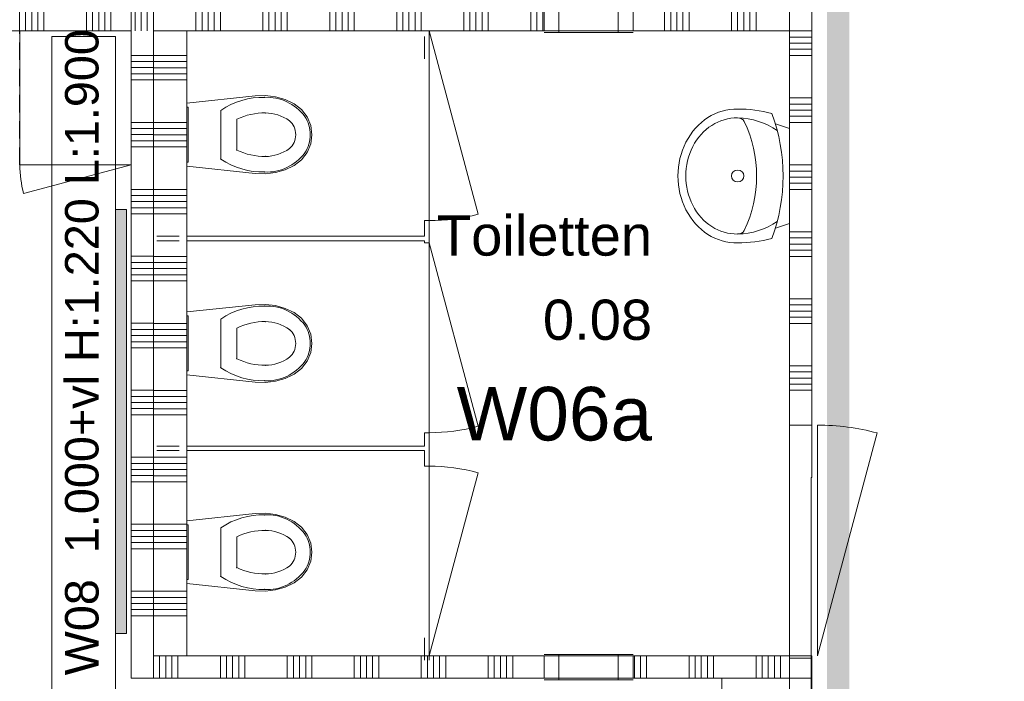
# Model space of a CAD drawing. Header units: millimetres. Extents: x -850 to 154668, y -80343 to 71019.
# Tile 85 of 147: x 5401 to 9812, y 31396 to 34360. Entities that reach past the tile are written whole.
import ezdxf
from ezdxf.enums import TextEntityAlignment as Align

# ---------------------------------------------------------------- set-up
doc = ezdxf.new("R2010")
doc.units = ezdxf.units.MM
doc.header["$MEASUREMENT"] = 0
doc.linetypes.add('B0702', pattern=[117.37, 78.119999, -39.250001])
for name, color, linetype in [('Info Wandafwerking aanduiding', 7, 'Continuous'), ('New_# trashcan Laagscheidingslijnen', 7, 'Continuous'), ('New_22 NC Binnenwanden', 7, 'Continuous'), ('New_22 NC Binnenwanden Deuren', 7, 'Continuous'), ('New_22 NC Binnenwanden Doorsnede-arcering', 7, 'Continuous'), ('New_22 NC Binnenwanden Laagscheidingslijnen', 7, 'Continuous'), ('New_22 NC Binnenwanden Ramen', 7, 'Continuous'), ('New_42 Binnenwandafw', 7, 'Continuous'), ('New_42 Binnenwandafw Doorsnede-arcering', 7, 'Continuous'), ('New_72 Vaste Inrichting', 7, 'Continuous'), ('New_72 Vaste Inrichting Deuren', 7, 'Continuous'), ('New_72 VI kastenwanden', 7, 'Continuous'), ('New_74 Sanitair', 7, 'Continuous'), ('New_Info Wandafwerking aanduiding', 7, 'Continuous'), ('New_Info Wandafwerking aanduiding Doorsnede-arcering', 7, 'Continuous'), ('New_Z Ruimtefuncties', 7, 'Continuous'), ('New_Z Ruimtefuncties Zone omranding', 7, 'Continuous'), ('New_Z Ruimtefuncties Zone tekst', 7, 'Continuous')]:
    doc.layers.add(name, color=color, linetype=linetype)
doc.styles.add('GENERATED_STYLE_1', font='arial.ttf')
doc.styles.add('GENERATED_STYLE_2', font='arial.ttf')

# ---------------------------------------------------------------- blocks, each defined once
blk = doc.blocks.new('Kast basis 1D 22_5')
at = {"layer": 'New_72 VI kastenwanden', "color": 1, "linetype": 'Continuous', "lineweight": 0}
for p, q in [((0, 600), (498.5, 600)), ((0, 0), (0, 600)), ((498.5, 0), (498.5, 600)), ((0, 0), (498.5, 0)), ((0, 0), (481.5, -129))]:
    blk.add_line(p, q, dxfattribs=at)
blk.add_arc((0, 0), 498.5, 345, 0, dxfattribs=at)
blk = doc.blocks.new('Wall_385_1', base_point=(5900, 33510))
at = {"layer": 'New_42 Binnenwandafw Doorsnede-arcering', "linetype": 'Continuous', "lineweight": 0, "true_color": 0x934451}
blk.add_hatch(color=15, dxfattribs=at).paths.add_polyline_path([(5830, 33510), (5830, 31610), (5880, 31610), (5880, 33510)])
at = {"layer": 'New_42 Binnenwandafw', "color": 15, "linetype": 'Continuous', "lineweight": 0, "true_color": 0x934451, "flags": 128}
for points in [[(5830, 33510), (5830, 31610)], [(5880, 33510), (5830, 33510)], [(5880, 31610), (5880, 33510)], [(5830, 31610), (5880, 31610)]]:
    blk.add_lwpolyline(points, dxfattribs=at)
blk = doc.blocks.new('Toilet 22_2')
at = {"layer": 'New_74 Sanitair', "color": 1, "linetype": 'Continuous', "lineweight": 0}
for p, q in [((-141, 0), (-173.3, -306.6)), ((141, 0), (-141, 0)), ((123, 0), (-123, 0)), ((-123, 0), (-123, -5)), ((123, -5), (123, 0)), ((173.3, -306.6), (141, 0)), ((-123, -5), (123, -5)), ((0, -151.4), (-108.9, -151.4)), ((108.9, -151.4), (0, -151.4)), ((0, -223.6), (-68.8, -223.6)), ((68.8, -223.6), (0, -223.6)), ((-173.3, -306.6), (-174.9, -351.8)), ((174.9, -351.8), (173.3, -306.6)), ((-174.9, -351.8), (-169.4, -396.7)), ((169.4, -396.7), (174.9, -351.8)), ((-169.4, -396.7), (-157, -440.3)), ((157, -440.3), (169.4, -396.7)), ((-157, -440.3), (-138, -481.3)), ((138, -481.3), (157, -440.3)), ((-138, -481.3), (-112.4, -513.9)), ((62.1, -459.7), (62.1, -459.7)), ((112.4, -513.9), (138, -481.3)), ((-112.4, -513.9), (-79.4, -538.8)), ((0, -487.5), (0, -487.5)), ((79.4, -538.8), (112.4, -513.9)), ((81.1, -529), (81.1, -529)), ((-79.4, -538.8), (-41, -554.6)), ((-41, -554.6), (0, -560)), ((0, -552.4), (0, -552.4)), ((0, -560), (41, -554.6)), ((41, -554.6), (79.4, -538.8))]:
    blk.add_line(p, q, dxfattribs=at)
for centre, major_axis, start_param, end_param in [((258.1, -339.4), (425.3, 0), 2.612188, 3.165208), ((-258.1, -339.4), (425.3, 0), 6.259569, 6.81259), ((264.5, -347.9), (362.2, 0), 2.738768, 3.154495), ((-264.5, -347.9), (362.2, 0), 6.270283, 6.68601), ((89.5, -360.8), (256.9, 0), 3.085861, 3.98645), ((134.9, -351.4), (232.6, 0), 3.144841, 3.702507), ((-134.9, -351.4), (232.6, 0), 5.722271, 6.279937), ((-89.5, -360.8), (256.9, 0), 5.438328, 6.338917), ((0.8, -419), (78.2, 0), 3.778693, 4.701998), ((-0.8, -419), (78.2, 0), 4.72278, 5.646085), ((0.8, -431.2), (138.5, 0), 4.079884, 4.706528), ((-0.8, -431.2), (138.5, 0), 4.71825, 5.344894)]:
    blk.add_ellipse(centre, major_axis=major_axis, ratio=0.875546, start_param=start_param, end_param=end_param, dxfattribs=at)
for p in [(108.9, -151.4), (68.8, -223.6), (-167, -348.2), (-97.7, -352), (97.7, -352), (167, -348.2), (-62.1, -459.7), (-81.1, -529)]:
    blk.add_point(p, dxfattribs=at)
blk = doc.blocks.new('Wasbak 2 22 KM')
at = {"layer": 'New_74 Sanitair', "color": 1, "linetype": 'Continuous', "lineweight": 0}
for p, q in [((-212.2, 0), (-233.1, -63.4)), ((212.2, 0), (-212.2, 0)), ((212.2, 0), (233.1, -63.4))]:
    blk.add_line(p, q, dxfattribs=at)
for centre, major_axis, ratio, start_param, end_param in [((0, -1041.4), (0, 1013), 0.882121, 5.964482, 6.601889), ((166.6, -232.4), (0, 528.9), 0.882121, 1.277244, 1.570796), ((0, -238.1), (0, 294.7), 0.882121, 0.900825, 1.551564), ((0, -238.1), (0, 294.7), 0.882121, 4.731621, 5.38236), ((-166.6, -232.4), (0, 528.9), 0.882121, 4.712389, 5.005942), ((0, -869.9), (0, 722.5), 0.882121, 5.889409, 6.676962), ((-230, -232.4), (0, 34), 0.882121, 0.507228, 1.570796), ((230, -232.4), (0, 34), 0.882121, 4.712389, 5.775958), ((0, -236.8), (300, 0), 0.877396, 3.124925, 6.299853), ((0, -236.8), (260, 0), 0.877396, 3.122361, 6.302417)]:
    blk.add_ellipse(centre, major_axis=major_axis, ratio=ratio, start_param=start_param, end_param=end_param, dxfattribs=at)
blk.add_ellipse((0, -232.4), major_axis=(0, 28.2), ratio=0.946667, dxfattribs=at)
blk = doc.blocks.new('Kast wand 1D 22_8')
at = {"layer": 'New_72 VI kastenwanden', "color": 1, "linetype": 'B0702', "lineweight": 0}
for p, q in [((498.5, 600), (0, 600)), ((0, 600), (0, 0)), ((498.5, 0), (498.5, 600)), ((0, 0), (498.5, 0))]:
    blk.add_line(p, q, dxfattribs=at)
blk = doc.blocks.new('Kast wand 1D 22_9')
at = {"layer": 'New_72 VI kastenwanden', "color": 1, "linetype": 'B0702', "lineweight": 0}
for p, q in [((500, 600), (0, 600)), ((0, 600), (0, 0)), ((500, 0), (500, 600)), ((0, 0), (500, 0))]:
    blk.add_line(p, q, dxfattribs=at)
blk = doc.blocks.new('*X2373')
at = {"layer": 'New_22 NC Binnenwanden Doorsnede-arcering', "color": 254, "linetype": 'Continuous', "lineweight": 0, "true_color": 0xe9ebeb}
for p, q in [((6063.8, 34199.8), (6000, 34199.8)), ((6150, 34199.8), (6063.8, 34199.8)), ((6063.8, 34172.4), (6000, 34172.4)), ((6150, 34172.4), (6063.8, 34172.4)), ((6063.8, 34145), (6000, 34145)), ((6063.8, 34117.5), (6000, 34117.5)), ((6150, 34145), (6063.8, 34145)), ((6150, 34117.5), (6063.8, 34117.5)), ((6063.8, 34090.1), (6000, 34090.1)), ((6150, 34090.1), (6063.8, 34090.1)), ((6063.8, 33899.8), (6000, 33899.8)), ((6150, 33899.8), (6063.8, 33899.8)), ((6063.8, 33872.4), (6000, 33872.4)), ((6063.8, 33845), (6000, 33845)), ((6150, 33872.4), (6063.8, 33872.4)), ((6150, 33845), (6063.8, 33845)), ((6063.8, 33817.5), (6000, 33817.5)), ((6150, 33817.5), (6063.8, 33817.5)), ((6063.8, 33790.1), (6000, 33790.1)), ((6150, 33790.1), (6063.8, 33790.1)), ((6063.8, 33599.8), (6000, 33599.8)), ((6063.8, 33572.4), (6000, 33572.4)), ((6150, 33599.8), (6063.8, 33599.8)), ((6150, 33572.4), (6063.8, 33572.4)), ((6063.8, 33545), (6000, 33545)), ((6150, 33545), (6063.8, 33545)), ((6063.8, 33517.5), (6000, 33517.5)), ((6063.8, 33490.1), (6000, 33490.1)), ((6150, 33517.5), (6063.8, 33517.5)), ((6150, 33490.1), (6063.8, 33490.1)), ((6063.8, 33299.8), (6000, 33299.8)), ((6063.8, 33272.4), (6000, 33272.4)), ((6150, 33299.8), (6063.8, 33299.8)), ((6150, 33272.4), (6063.8, 33272.4)), ((6063.8, 33245), (6000, 33245)), ((6150, 33245), (6063.8, 33245)), ((6063.8, 33217.5), (6000, 33217.5)), ((6063.8, 33190.1), (6000, 33190.1)), ((6150, 33217.5), (6063.8, 33217.5)), ((6150, 33190.1), (6063.8, 33190.1)), ((6063.8, 32999.8), (6000, 32999.8)), ((6150, 32999.8), (6063.8, 32999.8)), ((6063.8, 32972.4), (6000, 32972.4)), ((6150, 32972.4), (6063.8, 32972.4)), ((6063.8, 32945), (6000, 32945)), ((6063.8, 32917.5), (6000, 32917.5)), ((6150, 32945), (6063.8, 32945)), ((6150, 32917.5), (6063.8, 32917.5)), ((6063.8, 32890.1), (6000, 32890.1)), ((6150, 32890.1), (6063.8, 32890.1)), ((6063.8, 32699.8), (6000, 32699.8)), ((6150, 32699.8), (6063.8, 32699.8)), ((6063.8, 32672.4), (6000, 32672.4)), ((6150, 32672.4), (6063.8, 32672.4)), ((6063.8, 32645), (6000, 32645)), ((6063.8, 32617.5), (6000, 32617.5)), ((6150, 32645), (6063.8, 32645)), ((6150, 32617.5), (6063.8, 32617.5)), ((6063.8, 32590.1), (6000, 32590.1)), ((6150, 32590.1), (6063.8, 32590.1)), ((6063.8, 32399.8), (6000, 32399.8)), ((6150, 32399.8), (6063.8, 32399.8)), ((6063.8, 32372.4), (6000, 32372.4)), ((6063.8, 32345), (6000, 32345)), ((6150, 32372.4), (6063.8, 32372.4)), ((6150, 32345), (6063.8, 32345)), ((6063.8, 32317.5), (6000, 32317.5)), ((6150, 32317.5), (6063.8, 32317.5)), ((6063.8, 32290.1), (6000, 32290.1)), ((6150, 32290.1), (6063.8, 32290.1)), ((6063.7, 32099.8), (6000, 32099.8)), ((6063.7, 32072.4), (6000, 32072.4)), ((6150, 32099.8), (6063.7, 32099.8)), ((6150, 32072.4), (6063.7, 32072.4)), ((6063.7, 32045), (6000, 32045)), ((6150, 32045), (6063.7, 32045)), ((6063.7, 32017.5), (6000, 32017.5)), ((6063.7, 31990.1), (6000, 31990.1)), ((6150, 32017.5), (6063.7, 32017.5)), ((6150, 31990.1), (6063.7, 31990.1)), ((6063.7, 31799.8), (5999.9, 31799.8)), ((6063.7, 31772.4), (5999.9, 31772.4)), ((6149.9, 31799.8), (6063.7, 31799.8)), ((6149.9, 31772.4), (6063.7, 31772.4)), ((6063.7, 31745), (5999.9, 31745)), ((6149.9, 31745), (6063.7, 31745)), ((6063.7, 31717.5), (5999.9, 31717.5)), ((6063.7, 31690.1), (5999.9, 31690.1)), ((6149.9, 31717.5), (6063.7, 31717.5)), ((6149.9, 31690.1), (6063.7, 31690.1))]:
    blk.add_line(p, q, dxfattribs=at)
blk = doc.blocks.new('Wall_465_1', base_point=(6150, 34310))
at = {"layer": 'New_22 NC Binnenwanden', "color": 8, "linetype": 'Continuous', "lineweight": 0, "true_color": 0x778488, "flags": 128}
for points in [[(6000, 34310), (5999.9, 31510)], [(6150, 34310), (6000, 34310)], [(6149.9, 31510), (6150, 34310)], [(5999.9, 31510), (6149.9, 31510)]]:
    blk.add_lwpolyline(points, dxfattribs=at)
at = {"layer": 'New_22 NC Binnenwanden', "color": 8, "lineweight": 0, "true_color": 0x778488}
blk.add_blockref('*X2373', (0, 0), dxfattribs=at)
blk = doc.blocks.new('*X2422')
at = {"layer": 'New_22 NC Binnenwanden Doorsnede-arcering', "color": 254, "linetype": 'Continuous', "lineweight": 0, "true_color": 0xe9ebeb}
for p, q in [((8850, 31500), (8916, 31500)), ((8916, 31500), (8950, 31500)), ((8850, 31309.7), (8916, 31309.7)), ((8850, 31282.3), (8916, 31282.3)), ((8916, 31309.7), (8950, 31309.7)), ((8916, 31282.3), (8950, 31282.3)), ((8850, 31254.9), (8916, 31254.9)), ((8916, 31254.9), (8950, 31254.9)), ((8850, 31227.4), (8916, 31227.4)), ((8850, 31200), (8916, 31200)), ((8916, 31227.4), (8950, 31227.4)), ((8916, 31200), (8950, 31200))]:
    blk.add_line(p, q, dxfattribs=at)
blk = doc.blocks.new('Wall_479_1', base_point=(8950, 31510))
at = {"layer": 'New_22 NC Binnenwanden', "color": 8, "linetype": 'Continuous', "lineweight": 0, "true_color": 0x778488, "flags": 128}
for points in [[(8850, 31510), (8850, 31135)], [(8950, 31510), (8850, 31510)], [(8950, 31135), (8950, 31510)]]:
    blk.add_lwpolyline(points, dxfattribs=at)
at = {"layer": 'New_22 NC Binnenwanden', "color": 8, "lineweight": 0, "true_color": 0x778488}
blk.add_blockref('*X2422', (0, 0), dxfattribs=at)
blk = doc.blocks.new('Wall_492_1', base_point=(8850, 46990))
at = {"layer": 'New_22 NC Binnenwanden', "color": 8, "linetype": 'Continuous', "lineweight": 0, "true_color": 0x778488, "flags": 128}
for points in [[(8950, 34310), (8950, 35001)], [(8950, 34310), (8850, 34310)]]:
    blk.add_lwpolyline(points, dxfattribs=at)
at = {"layer": 'New_22 NC Binnenwanden Laagscheidingslijnen', "color": 8, "linetype": 'Continuous', "lineweight": 0, "true_color": 0x778488}
blk.add_line((8850, 34310), (8850, 34410), dxfattribs=at)
blk = doc.blocks.new('*X2489')
at = {"layer": 'New_22 NC Binnenwanden Doorsnede-arcering', "color": 254, "linetype": 'Continuous', "lineweight": 0, "true_color": 0xe9ebeb}
for p, q in [((5917.7, 34310), (5917.7, 34410)), ((5945.1, 34310), (5945.1, 34410)), ((5972.6, 34310), (5972.6, 34410)), ((6000, 34310), (6000, 34410)), ((6190.3, 34310), (6190.3, 34410)), ((6217.7, 34310), (6217.7, 34410)), ((6245.1, 34310), (6245.1, 34410)), ((6272.6, 34310), (6272.6, 34410)), ((6300, 34310), (6300, 34410)), ((6490.3, 34310), (6490.3, 34410)), ((6517.7, 34310), (6517.7, 34410)), ((6545.1, 34310), (6545.1, 34410)), ((6572.6, 34310), (6572.6, 34410)), ((6600, 34310), (6600, 34410)), ((6790.3, 34310), (6790.3, 34410)), ((6817.7, 34310), (6817.7, 34410)), ((6845.1, 34310), (6845.1, 34410)), ((6872.6, 34310), (6872.6, 34410)), ((6900, 34310), (6900, 34410)), ((7090.3, 34310), (7090.3, 34410)), ((7117.7, 34310), (7117.7, 34410)), ((7145.1, 34310), (7145.1, 34410)), ((7172.6, 34310), (7172.6, 34410)), ((7200, 34310), (7200, 34410)), ((7390.3, 34310), (7390.3, 34410)), ((7417.7, 34310), (7417.7, 34410)), ((7445.1, 34310), (7445.1, 34410)), ((7472.6, 34310), (7472.6, 34410)), ((7500, 34310), (7500, 34410)), ((7690.3, 34310), (7690.3, 34410)), ((7717.7, 34310), (7717.7, 34410)), ((7745.1, 34310), (7745.1, 34410))]:
    blk.add_line(p, q, dxfattribs=at)
blk = doc.blocks.new('*X2490')
at = {"layer": 'New_22 NC Binnenwanden Doorsnede-arcering', "color": 254, "linetype": 'Continuous', "lineweight": 0, "true_color": 0xe9ebeb}
for p, q in [((8290.3, 34310), (8290.3, 34410)), ((8317.7, 34310), (8317.7, 34410)), ((8345.1, 34310), (8345.1, 34410)), ((8372.6, 34310), (8372.6, 34410)), ((8400, 34310), (8400, 34410)), ((8590.3, 34310), (8590.3, 34410)), ((8617.7, 34310), (8617.7, 34410)), ((8645.1, 34310), (8645.1, 34410)), ((8672.6, 34310), (8672.6, 34410)), ((8700, 34310), (8700, 34410))]:
    blk.add_line(p, q, dxfattribs=at)
blk = doc.blocks.new('R1 22_12')
at = {"layer": 'New_22 NC Binnenwanden Ramen', "color": 1, "linetype": 'Continuous', "lineweight": 0}
for p, q in [((-200, 0), (-133, 0)), ((-133, 0), (-133, -114)), ((-133, 0), (133, 0)), ((133, -114), (133, 0)), ((133, 0), (200, 0)), ((-133, -114), (-200, -114)), ((133, -114), (-133, -114)), ((200, -114), (133, -114))]:
    blk.add_line(p, q, dxfattribs=at)
at = {"layer": 'New_22 NC Binnenwanden Ramen', "color": 9, "linetype": 'Continuous', "lineweight": 0}
for p, q in [((-200, -7), (200, -7)), ((-200, -107), (200, -107))]:
    blk.add_line(p, q, dxfattribs=at)
at = {"layer": 'New_22 NC Binnenwanden Ramen', "color": 7, "linetype": 'Continuous', "lineweight": 0}
for p, q in [((-200, -7), (-200, -107)), ((-200, -7), (-200, -107)), ((200, -7), (200, -107)), ((200, -7), (200, -107))]:
    blk.add_line(p, q, dxfattribs=at)
blk = doc.blocks.new('Wall_494_1', base_point=(5900, 34310))
at = {"layer": 'New_22 NC Binnenwanden', "color": 8, "linetype": 'Continuous', "lineweight": 0, "true_color": 0x778488}
for p, q in [((7750, 34410), (7750, 34310)), ((8150, 34410), (8150, 34310))]:
    blk.add_line(p, q, dxfattribs=at)
at = {"layer": 'New_22 NC Binnenwanden', "color": 8, "linetype": 'Continuous', "lineweight": 0, "true_color": 0x778488, "flags": 128}
for points in [[(7750, 34410), (5900, 34410)], [(5900, 34410), (5900, 34310)], [(8850, 34410), (8150, 34410)], [(6000, 34310), (7750, 34310)], [(8150, 34310), (8850, 34310)]]:
    blk.add_lwpolyline(points, dxfattribs=at)
at = {"layer": 'New_22 NC Binnenwanden Laagscheidingslijnen', "color": 8, "linetype": 'Continuous', "lineweight": 0, "true_color": 0x778488}
blk.add_line((8850, 34310), (8850, 34410), dxfattribs=at)
at = {"layer": 'New_22 NC Binnenwanden', "color": 8, "lineweight": 0, "true_color": 0x778488}
for name in ['*X2489', '*X2490']:
    blk.add_blockref(name, (0, 0), dxfattribs=at)
at = {"layer": 'New_22 NC Binnenwanden Ramen', "color": 1, "linetype": 'Continuous', "lineweight": 0, "xscale": -1, "zscale": 1000}
blk.add_blockref('R1 22_12', (7950, 34417), dxfattribs=at)
blk = doc.blocks.new('*X2493')
at = {"layer": 'New_22 NC Binnenwanden Doorsnede-arcering', "color": 254, "linetype": 'Continuous', "lineweight": 0, "true_color": 0xe9ebeb}
for p, q in [((8850, 34309.6), (8916.3, 34309.6)), ((8850, 34282.2), (8916.3, 34282.2)), ((8916.3, 34309.6), (8950, 34309.6)), ((8916.3, 34282.2), (8950, 34282.2)), ((8850, 34254.8), (8916.3, 34254.8)), ((8916.3, 34254.8), (8950, 34254.8)), ((8850, 34227.3), (8916.3, 34227.3)), ((8850, 34199.9), (8916.3, 34199.9)), ((8916.3, 34227.3), (8950, 34227.3)), ((8916.3, 34199.9), (8950, 34199.9)), ((8850, 34009.6), (8916.3, 34009.6)), ((8850, 33982.2), (8916.3, 33982.2)), ((8916.3, 34009.6), (8950, 34009.6)), ((8916.3, 33982.2), (8950, 33982.2)), ((8850, 33954.8), (8916.3, 33954.8)), ((8850, 33927.3), (8916.3, 33927.3)), ((8916.3, 33954.8), (8950, 33954.8)), ((8916.3, 33927.3), (8950, 33927.3)), ((8850, 33899.9), (8916.3, 33899.9)), ((8916.3, 33899.9), (8950, 33899.9)), ((8850, 33709.6), (8916.3, 33709.6)), ((8916.3, 33709.6), (8950, 33709.6)), ((8850, 33682.2), (8916.3, 33682.2)), ((8916.3, 33682.2), (8950, 33682.2)), ((8850, 33654.8), (8916.3, 33654.8)), ((8850, 33627.3), (8916.3, 33627.3)), ((8916.3, 33654.8), (8950, 33654.8)), ((8916.3, 33627.3), (8950, 33627.3)), ((8850, 33599.9), (8916.3, 33599.9)), ((8916.3, 33599.9), (8950, 33599.9)), ((8850, 33409.6), (8916.3, 33409.6)), ((8916.3, 33409.6), (8950, 33409.6)), ((8850, 33382.2), (8916.3, 33382.2)), ((8850, 33354.8), (8916.3, 33354.8)), ((8916.3, 33382.2), (8950, 33382.2)), ((8916.3, 33354.8), (8950, 33354.8)), ((8850, 33327.3), (8916.3, 33327.3)), ((8916.3, 33327.3), (8950, 33327.3)), ((8850, 33299.9), (8916.3, 33299.9)), ((8916.3, 33299.9), (8950, 33299.9)), ((8850, 33109.6), (8916.3, 33109.6)), ((8916.3, 33109.6), (8950, 33109.6)), ((8850, 33082.2), (8916.3, 33082.2)), ((8850, 33054.8), (8916.3, 33054.8)), ((8916.3, 33082.2), (8950, 33082.2)), ((8916.3, 33054.8), (8950, 33054.8)), ((8850, 33027.3), (8916.3, 33027.3)), ((8850, 32999.9), (8916.3, 32999.9)), ((8916.3, 33027.3), (8950, 33027.3)), ((8916.3, 32999.9), (8950, 32999.9)), ((8850, 32809.6), (8916.3, 32809.6)), ((8850, 32782.2), (8916.3, 32782.2)), ((8916.3, 32809.6), (8950, 32809.6)), ((8916.3, 32782.2), (8950, 32782.2)), ((8850, 32754.8), (8916.3, 32754.8)), ((8916.3, 32754.8), (8950, 32754.8)), ((8850, 32727.3), (8916.3, 32727.3)), ((8850, 32699.9), (8916.3, 32699.9)), ((8916.3, 32727.3), (8950, 32727.3)), ((8916.3, 32699.9), (8950, 32699.9))]:
    blk.add_line(p, q, dxfattribs=at)
blk = doc.blocks.new('D1 22')
at = {"layer": 'New_22 NC Binnenwanden Deuren', "color": 1, "linetype": 'Continuous', "lineweight": 0}
for q in [(-481.8, 267.6), (-517, 0)]:
    blk.add_line((517, 0), q, dxfattribs=at)
at = {"layer": 'New_22 NC Binnenwanden Deuren', "color": 7, "linetype": 'Continuous', "lineweight": 0}
for p, q in [((-517, -25), (-517, -125)), ((-517, -25), (-517, -125)), ((517, -25), (517, -125)), ((517, -25), (517, -125))]:
    blk.add_line(p, q, dxfattribs=at)
at = {"layer": 'New_22 NC Binnenwanden Deuren', "color": 1, "linetype": 'Continuous', "lineweight": 0}
blk.add_arc((517, 0), 1034, 165, 180, dxfattribs=at)
blk = doc.blocks.new('Wall_495_1', base_point=(8850, 34310))
at = {"layer": 'New_22 NC Binnenwanden', "color": 8, "linetype": 'Continuous', "lineweight": 0, "true_color": 0x778488}
for p, q in [((8950, 32544), (8850, 32544)), ((8950, 31510), (8850, 31510))]:
    blk.add_line(p, q, dxfattribs=at)
at = {"layer": 'New_22 NC Binnenwanden', "color": 8, "linetype": 'Continuous', "lineweight": 0, "true_color": 0x778488, "flags": 128}
for points in [[(8850, 34310), (8850, 32544)], [(8950, 34310), (8850, 34310)], [(8950, 32544), (8950, 34310)]]:
    blk.add_lwpolyline(points, dxfattribs=at)
at = {"layer": 'New_22 NC Binnenwanden', "color": 8, "lineweight": 0, "true_color": 0x778488}
blk.add_blockref('*X2493', (0, 0), dxfattribs=at)
at = {"layer": 'New_22 NC Binnenwanden Deuren', "color": 1, "linetype": 'Continuous', "lineweight": 0, "zscale": 1000, "rotation": 269.999360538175}
blk.add_blockref('D1 22', (8975, 32027), dxfattribs=at)
blk = doc.blocks.new('*X2496')
at = {"layer": 'New_22 NC Binnenwanden Doorsnede-arcering', "color": 254, "linetype": 'Continuous', "lineweight": 0, "true_color": 0xe9ebeb}
blk.add_line((6000, 31510), (6000, 31410), dxfattribs=at)
blk = doc.blocks.new('*X2497')
at = {"layer": 'New_22 NC Binnenwanden Doorsnede-arcering', "color": 254, "linetype": 'Continuous', "lineweight": 0, "true_color": 0xe9ebeb}
for p, q in [((6027.4, 31510), (6027.4, 31410)), ((6054.9, 31510), (6054.9, 31410)), ((6082.3, 31510), (6082.3, 31410)), ((6109.7, 31510), (6109.7, 31410)), ((6300, 31510), (6300, 31410)), ((6327.4, 31510), (6327.4, 31410)), ((6354.9, 31510), (6354.9, 31410)), ((6382.3, 31510), (6382.3, 31410)), ((6409.7, 31510), (6409.7, 31410)), ((6600, 31510), (6600, 31410)), ((6627.4, 31510), (6627.4, 31410)), ((6654.9, 31510), (6654.9, 31410)), ((6682.3, 31510), (6682.3, 31410)), ((6709.7, 31510), (6709.7, 31410)), ((6900, 31510), (6900, 31410)), ((6927.4, 31510), (6927.4, 31410)), ((6954.9, 31510), (6954.9, 31410)), ((6982.3, 31510), (6982.3, 31410)), ((7009.7, 31510), (7009.7, 31410)), ((7200, 31510), (7200, 31410)), ((7227.4, 31510), (7227.4, 31410)), ((7254.9, 31510), (7254.9, 31410)), ((7282.3, 31510), (7282.3, 31410)), ((7309.7, 31510), (7309.7, 31410)), ((7500, 31510), (7500, 31410)), ((7527.4, 31510), (7527.4, 31410)), ((7554.9, 31510), (7554.9, 31410)), ((7582.3, 31510), (7582.3, 31410)), ((7609.7, 31510), (7609.7, 31410))]:
    blk.add_line(p, q, dxfattribs=at)
blk = doc.blocks.new('*X2498')
at = {"layer": 'New_22 NC Binnenwanden Doorsnede-arcering', "color": 254, "linetype": 'Continuous', "lineweight": 0, "true_color": 0xe9ebeb}
for p, q in [((8154.9, 31510), (8154.9, 31410)), ((8182.3, 31510), (8182.3, 31410)), ((8209.7, 31510), (8209.7, 31410)), ((8400, 31510), (8400, 31410)), ((8427.4, 31510), (8427.4, 31410)), ((8454.9, 31510), (8454.9, 31410)), ((8482.3, 31510), (8482.3, 31410)), ((8509.7, 31510), (8509.7, 31410)), ((8700, 31510), (8700, 31410)), ((8727.4, 31510), (8727.4, 31410)), ((8754.9, 31510), (8754.9, 31410)), ((8782.3, 31510), (8782.3, 31410)), ((8809.7, 31510), (8809.7, 31410))]:
    blk.add_line(p, q, dxfattribs=at)
blk = doc.blocks.new('*X2500')
at = {"layer": 'New_22 NC Binnenwanden Doorsnede-arcering', "color": 254, "linetype": 'Continuous', "lineweight": 0, "true_color": 0xe9ebeb}
blk.add_line((6000, 31510), (6000, 31510), dxfattribs=at)
blk = doc.blocks.new('Wall_496_1', base_point=(8947.2, 31510))
at = {"layer": 'New_22 NC Binnenwanden', "color": 8, "linetype": 'Continuous', "lineweight": 0, "true_color": 0x778488}
for p, q in [((7750, 31410), (7750, 31510)), ((8150, 31410), (8150, 31510))]:
    blk.add_line(p, q, dxfattribs=at)
at = {"layer": 'New_22 NC Binnenwanden', "color": 8, "linetype": 'Continuous', "lineweight": 0, "true_color": 0x778488, "flags": 128}
for points in [[(5900, 31410), (5900, 31510)], [(7750, 31510), (6000, 31510)], [(8947.2, 31510), (8150, 31510)], [(8947.2, 31410), (8947.2, 31510)], [(5900, 31410), (7750, 31410)], [(8150, 31410), (8947.2, 31410)]]:
    blk.add_lwpolyline(points, dxfattribs=at)
at = {"layer": 'New_22 NC Binnenwanden', "color": 8, "lineweight": 0, "true_color": 0x778488}
for name in ['*X2496', '*X2500', '*X2497', '*X2498']:
    blk.add_blockref(name, (0, 0), dxfattribs=at)
at = {"layer": 'New_22 NC Binnenwanden Ramen', "color": 1, "linetype": 'Continuous', "lineweight": 0, "xscale": -0.9999999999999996, "zscale": 1000, "rotation": 179.9999993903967}
blk.add_blockref('R1 22_12', (7950, 31403), dxfattribs=at)
blk = doc.blocks.new('*X2502')
at = {"layer": 'New_22 NC Binnenwanden Doorsnede-arcering', "color": 254, "linetype": 'Continuous', "lineweight": 0, "true_color": 0xe9ebeb}
for p, q in [((6000, 34200.1), (5900, 34200.1)), ((6000, 34172.6), (5900, 34172.6)), ((6000, 34145.2), (5900, 34145.2)), ((6000, 34117.8), (5900, 34117.8)), ((6000, 34090.3), (5900, 34090.3)), ((6000, 33900.1), (5900, 33900.1)), ((6000, 33872.6), (5900, 33872.6)), ((6000, 33845.2), (5900, 33845.2)), ((6000, 33817.8), (5900, 33817.8)), ((6000, 33790.3), (5900, 33790.3)), ((6000, 33600.1), (5900, 33600.1)), ((6000, 33572.6), (5900, 33572.6)), ((6000, 33545.2), (5900, 33545.2)), ((6000, 33517.8), (5900, 33517.8)), ((6000, 33490.3), (5900, 33490.3)), ((6000, 33300.1), (5900, 33300.1)), ((6000, 33272.6), (5900, 33272.6)), ((6000, 33245.2), (5900, 33245.2)), ((6000, 33217.8), (5900, 33217.8)), ((6000, 33190.3), (5900, 33190.3)), ((6000, 33000.1), (5900, 33000.1)), ((6000, 32972.6), (5900, 32972.6)), ((6000, 32945.2), (5900, 32945.2)), ((6000, 32917.8), (5900, 32917.8)), ((6000, 32890.3), (5900, 32890.3)), ((6000, 32700.1), (5900, 32700.1)), ((6000, 32672.6), (5900, 32672.6)), ((6000, 32645.2), (5900, 32645.2)), ((6000, 32617.8), (5900, 32617.8)), ((6000, 32590.3), (5900, 32590.3)), ((6000, 32400.1), (5900, 32400.1)), ((6000, 32372.6), (5900, 32372.6)), ((6000, 32345.2), (5900, 32345.2)), ((6000, 32317.8), (5900, 32317.8)), ((6000, 32290.3), (5900, 32290.3)), ((6000, 32100.1), (5900, 32100.1)), ((6000, 32072.6), (5900, 32072.6)), ((6000, 32045.2), (5900, 32045.2)), ((6000, 32017.8), (5900, 32017.8)), ((6000, 31990.3), (5900, 31990.3)), ((6000, 31800.1), (5900, 31800.1)), ((6000, 31772.6), (5900, 31772.6)), ((6000, 31745.2), (5900, 31745.2)), ((6000, 31717.8), (5900, 31717.8)), ((6000, 31690.3), (5900, 31690.3))]:
    blk.add_line(p, q, dxfattribs=at)
blk = doc.blocks.new('Wall_497_1', base_point=(6000, 31510))
at = {"layer": 'New_22 NC Binnenwanden', "color": 8, "linetype": 'Continuous', "lineweight": 0, "true_color": 0x778488, "flags": 128}
for points in [[(5900, 34310), (5900, 31510)], [(6000, 31510), (6000, 34310)]]:
    blk.add_lwpolyline(points, dxfattribs=at)
at = {"layer": 'New_22 NC Binnenwanden', "color": 8, "lineweight": 0, "true_color": 0x778488}
blk.add_blockref('*X2502', (0, 0), dxfattribs=at)
blk = doc.blocks.new('D1 22_13')
at = {"layer": 'New_72 Vaste Inrichting Deuren', "color": 1, "linetype": 'Continuous', "lineweight": 0}
for q in [(-396, 220), (-425, 0)]:
    blk.add_line((425, 0), q, dxfattribs=at)
at = {"layer": 'New_72 Vaste Inrichting Deuren', "color": 9, "linetype": 'Continuous', "lineweight": 0}
for p, q in [((-425, 0), (-425, -20)), ((-425, 0), (-425, -20)), ((425, 0), (425, -20)), ((425, 0), (425, -20))]:
    blk.add_line(p, q, dxfattribs=at)
at = {"layer": 'New_72 Vaste Inrichting Deuren', "color": 1, "linetype": 'Continuous', "lineweight": 0}
blk.add_arc((425, 0), 850, 165, 180, dxfattribs=at)
blk = doc.blocks.new('Wall_520_1', base_point=(7224.9, 31510))
at = {"layer": 'New_# trashcan Laagscheidingslijnen', "color": 9, "linetype": 'Continuous', "lineweight": 0}
for p, q in [((7215, 34284.5), (7215, 34184.5)), ((7235, 34184.5), (7235, 34284.5)), ((7214.9, 31591.8), (7214.9, 31491.8)), ((7234.9, 31491.8), (7234.9, 31591.8))]:
    blk.add_line(p, q, dxfattribs=at)
at = {"layer": 'New_72 Vaste Inrichting', "color": 9, "linetype": 'Continuous', "lineweight": 0}
for p, q in [((7235, 34310), (7215, 34310)), ((7235, 33460), (7215, 33460)), ((7235, 33360), (7215, 33360)), ((7235, 32510), (7215, 32510)), ((7235, 32359.9), (7215, 32359.9)), ((7234.9, 31509.9), (7214.9, 31509.9))]:
    blk.add_line(p, q, dxfattribs=at)
at = {"layer": 'New_72 Vaste Inrichting', "color": 9, "linetype": 'Continuous', "lineweight": 0, "flags": 128}
for points in [[(7215, 33460), (7215, 33390)], [(7235, 33360), (7235, 33460)], [(7215, 33370), (7215, 33360)], [(7215, 32510), (7215, 32450)], [(7235, 32359.9), (7235, 32510)], [(7215, 32430), (7215, 32359.9)]]:
    blk.add_lwpolyline(points, dxfattribs=at)
at = {"layer": 'New_72 Vaste Inrichting Deuren', "color": 1, "linetype": 'Continuous', "lineweight": 0, "xscale": -1, "zscale": 1000, "rotation": 269.9983882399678}
for p in [(7235, 33885), (7235, 32935)]:
    blk.add_blockref('D1 22_13', p, dxfattribs=at)
at = {"layer": 'New_72 Vaste Inrichting Deuren', "color": 1, "linetype": 'Continuous', "lineweight": 0, "zscale": 1000, "rotation": 269.9983882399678}
blk.add_blockref('D1 22_13', (7234.9, 31934.9), dxfattribs=at)
blk = doc.blocks.new('Wall_521_1', base_point=(7225, 32440))
at = {"layer": 'New_# trashcan Laagscheidingslijnen', "color": 9, "linetype": 'Continuous', "lineweight": 0}
for p, q in [((6116, 32450), (6016, 32450)), ((6016, 32430), (6116, 32430))]:
    blk.add_line(p, q, dxfattribs=at)
at = {"layer": 'New_72 Vaste Inrichting', "color": 9, "linetype": 'Continuous', "lineweight": 0}
blk.add_line((6150, 32430), (6150, 32450), dxfattribs=at)
at = {"layer": 'New_72 Vaste Inrichting', "color": 9, "linetype": 'Continuous', "lineweight": 0, "flags": 128}
for points in [[(5999.9, 32450), (5999.9, 32430)], [(7215, 32450), (6150, 32450)], [(6150, 32430), (7215, 32430)]]:
    blk.add_lwpolyline(points, dxfattribs=at)
blk = doc.blocks.new('Wall_522_1', base_point=(7225, 33380))
at = {"layer": 'New_# trashcan Laagscheidingslijnen', "color": 9, "linetype": 'Continuous', "lineweight": 0}
for p, q in [((6116, 33390), (6016, 33390)), ((6016, 33370), (6116, 33370))]:
    blk.add_line(p, q, dxfattribs=at)
at = {"layer": 'New_72 Vaste Inrichting', "color": 9, "linetype": 'Continuous', "lineweight": 0}
blk.add_line((6150, 33370), (6150, 33390), dxfattribs=at)
at = {"layer": 'New_72 Vaste Inrichting', "color": 9, "linetype": 'Continuous', "lineweight": 0, "flags": 128}
for points in [[(5999.9, 33390), (5999.9, 33370)], [(7215, 33390), (6150, 33390)], [(6150, 33370), (7215, 33370)]]:
    blk.add_lwpolyline(points, dxfattribs=at)
blk = doc.blocks.new('*X2629')
at = {"layer": 'New_22 NC Binnenwanden Doorsnede-arcering', "color": 254, "linetype": 'Continuous', "lineweight": 0, "true_color": 0xe9ebeb}
for p, q in [((2999.9, 34410), (2999.9, 34310)), ((3027.3, 34410), (3027.3, 34310)), ((3054.8, 34410), (3054.8, 34310)), ((3082.2, 34410), (3082.2, 34310)), ((3109.6, 34410), (3109.6, 34310)), ((3299.9, 34410), (3299.9, 34310)), ((3327.3, 34410), (3327.3, 34310)), ((3354.8, 34410), (3354.8, 34310)), ((3382.2, 34410), (3382.2, 34310)), ((3409.6, 34410), (3409.6, 34310)), ((3599.9, 34410), (3599.9, 34310)), ((3627.3, 34410), (3627.3, 34310)), ((3654.8, 34410), (3654.8, 34310)), ((3682.2, 34410), (3682.2, 34310)), ((3709.6, 34410), (3709.6, 34310)), ((3899.9, 34410), (3899.9, 34310)), ((3927.3, 34410), (3927.3, 34310)), ((3954.8, 34410), (3954.8, 34310)), ((3982.2, 34410), (3982.2, 34310)), ((4009.6, 34410), (4009.6, 34310)), ((4199.9, 34410), (4199.9, 34310)), ((4227.3, 34410), (4227.3, 34310)), ((4254.8, 34410), (4254.8, 34310)), ((4282.2, 34410), (4282.2, 34310)), ((4309.6, 34410), (4309.6, 34310)), ((4499.9, 34410), (4499.9, 34310)), ((4527.3, 34410), (4527.3, 34310)), ((4554.8, 34410), (4554.8, 34310)), ((4582.2, 34410), (4582.2, 34310)), ((4609.6, 34410), (4609.6, 34310)), ((4799.9, 34410), (4799.9, 34310)), ((4827.3, 34410), (4827.3, 34310)), ((4854.8, 34410), (4854.8, 34310)), ((4882.2, 34410), (4882.2, 34310)), ((4909.6, 34410), (4909.6, 34310)), ((5099.9, 34410), (5099.9, 34310)), ((5127.3, 34410), (5127.3, 34310)), ((5154.8, 34410), (5154.8, 34310)), ((5182.2, 34410), (5182.2, 34310)), ((5209.6, 34410), (5209.6, 34310)), ((5399.9, 34410), (5399.9, 34310)), ((5427.3, 34410), (5427.3, 34310)), ((5454.8, 34410), (5454.8, 34310)), ((5482.2, 34410), (5482.2, 34310)), ((5509.6, 34410), (5509.6, 34310)), ((5699.9, 34410), (5699.9, 34310)), ((5727.3, 34410), (5727.3, 34310)), ((5754.8, 34410), (5754.8, 34310)), ((5782.2, 34410), (5782.2, 34310)), ((5809.6, 34410), (5809.6, 34310))]:
    blk.add_line(p, q, dxfattribs=at)
blk = doc.blocks.new('Wall_531_1', base_point=(5900, 34410))
at = {"layer": 'New_22 NC Binnenwanden', "color": 8, "linetype": 'Continuous', "lineweight": 0, "true_color": 0x778488, "flags": 128}
for points in [[(5900, 34410), (2900, 34410)], [(2900, 34310), (2900, 34410)], [(5900, 34310), (5900, 34410)], [(2900, 34310), (5900, 34310)]]:
    blk.add_lwpolyline(points, dxfattribs=at)
at = {"layer": 'New_22 NC Binnenwanden', "color": 8, "lineweight": 0, "true_color": 0x778488}
blk.add_blockref('*X2629', (0, 0), dxfattribs=at)
blk = doc.blocks.new('Toiletten_0.08_10_1', base_point=(7775.2, 32958.7))
at = {"layer": 'New_Z Ruimtefuncties Zone tekst', "color": 2, "lineweight": 0}
for tag, height, style, p in [('ROOM_NAME', 180, 'GENERATED_STYLE_1', (8234.4, 33483.2)), ('DUMMY_938', 180, 'GENERATED_STYLE_1', (8234.4, 33524.4)), ('DUMMY_939', 180, 'GENERATED_STYLE_1', (8234.4, 33147.2)), ('ROOM_NUMBER', 180, 'GENERATED_STYLE_1', (8234.4, 33106.1)), ('stWallCovering', 240, 'GENERATED_STYLE_2', (8234.4, 32715.2))]:
    blk.add_attdef(tag, text='', height=height, dxfattribs=dict(at, style=style)).set_placement(p, align=Align.TOP_RIGHT)
at = {"layer": 'New_Z Ruimtefuncties Zone tekst', "color": 2, "lineweight": 0, "style": 'GENERATED_STYLE_2'}
blk.add_attdef('DUMMY_940', text='', height=240, dxfattribs=at).set_placement((7316.1, 32770.1), align=Align.TOP_LEFT)
blk = doc.blocks.new('Wall_737_1', base_point=(9017.5, 67660))
at = {"layer": 'New_Info Wandafwerking aanduiding Doorsnede-arcering', "linetype": 'Continuous', "lineweight": 0}
blk.add_hatch(color=1, dxfattribs=at).paths.add_polyline_path([(9117.5, 26150), (9117.5, 67660), (9017.5, 67660), (9017.5, 26150)])

msp = doc.modelspace()

# ---------------------------------------------------------------- linework, layer by layer
at = {"layer": 'Info Wandafwerking aanduiding', "color": 9, "linetype": 'Continuous', "lineweight": 0, "flags": 128}
msp.add_lwpolyline([(5544.5, 31340), (5544.5, 34285.1), (5830.2, 34285.1), (5830.2, 31340)], close=True, dxfattribs=at)
at = {"layer": 'New_Z Ruimtefuncties Zone omranding', "color": 41, "linetype": 'Continuous', "lineweight": 0, "true_color": 0xffeeaa, "flags": 128}
msp.add_lwpolyline([(6200, 26210), (6200, 24599.9), (25600, 24608), (25600, 26210), (17050.7, 26210), (17050.7, 26200.1), (15341.4, 26200.1), (15341.4, 36010), (13350.7, 36010, -0.198912), (11732.1, 36412.2, -0.249082), (10909.7, 38110.9), (10910, 41010), (8950, 41010), (8950, 35110), (8950, 32310), (8947.2, 32310), (8947.2, 26210)], format="xyb", close=True, dxfattribs=at)
at = {"layer": 'New_Z Ruimtefuncties Zone omranding', "color": 231, "linetype": 'Continuous', "lineweight": 0, "true_color": 0xf9acba, "flags": 128}
msp.add_lwpolyline([(0, 33710), (0, 31135), (0, 26310), (275, 26310), (8575, 26310), (8847.9, 26310), (8847.9, 31110), (8547.2, 31110), (8547.2, 31410), (5900, 31410), (5900, 34310), (3000, 34310), (3000, 33709.9), (2700, 33710)], close=True, dxfattribs=at)
at = {"layer": 'New_Z Ruimtefuncties Zone omranding', "color": 41, "linetype": 'Continuous', "lineweight": 0, "true_color": 0xffd5aa, "flags": 128}
msp.add_lwpolyline([(8850, 34310), (6000, 34310), (6000, 31510), (8850, 31510)], close=True, dxfattribs=at)

# ---------------------------------------------------------------- block references
at = {"layer": 'New_22 NC Binnenwanden', "color": 8, "lineweight": 0, "true_color": 0x778488}
for name, p in [('Wall_492_1', (8850, 46990)), ('Wall_531_1', (5900, 34410)), ('Wall_494_1', (5900, 34310)), ('Wall_497_1', (6000, 31510)), ('Wall_465_1', (6150, 34310)), ('Wall_495_1', (8850, 34310)), ('Wall_496_1', (8947.2, 31510)), ('Wall_479_1', (8950, 31510))]:
    msp.add_blockref(name, p, dxfattribs=at)
at = {"layer": 'New_42 Binnenwandafw', "color": 15, "lineweight": 0, "true_color": 0x934451}
msp.add_blockref('Wall_385_1', (5900, 33510), dxfattribs=at)
at = {"layer": 'New_72 Vaste Inrichting', "color": 1, "lineweight": 0}
for name, p in [('Wall_520_1', (7224.9, 31510)), ('Wall_522_1', (7225, 33380)), ('Wall_521_1', (7225, 32440))]:
    msp.add_blockref(name, p, dxfattribs=at)
at = {"layer": 'New_72 VI kastenwanden', "color": 1, "linetype": 'Continuous', "lineweight": 0, "xscale": -1, "zscale": 1000}
for name in ['Kast wand 1D 22_9', 'Kast basis 1D 22_5', 'Kast wand 1D 22_8']:
    msp.add_blockref(name, (5900.1, 33710), dxfattribs=at)
at = {"layer": 'New_74 Sanitair', "color": 1, "linetype": 'Continuous', "lineweight": 0, "xscale": -1, "zscale": 1000, "rotation": 89.99838823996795}
for p in [(6150, 33845), (6150, 32910), (6150, 31975)]:
    msp.add_blockref('Toilet 22_2', p, dxfattribs=at)
at = {"layer": 'New_74 Sanitair', "color": 1, "linetype": 'Continuous', "lineweight": 0, "zscale": 1000, "rotation": 269.9983882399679}
msp.add_blockref('Wasbak 2 22 KM', (8850, 33660), dxfattribs=at)
at = {"layer": 'New_Info Wandafwerking aanduiding', "color": 1, "lineweight": 0}
msp.add_blockref('Wall_737_1', (9017.5, 67660), dxfattribs=at)
at = {"layer": 'New_Z Ruimtefuncties', "color": 2, "linetype": 'Continuous', "lineweight": 0}
msp.add_blockref('Toiletten_0.08_10_1', (7775.2, 32958.7), dxfattribs=at).add_auto_attribs({'ROOM_NAME': 'Toiletten', 'ROOM_NUMBER': '0.08', 'stWallCovering': 'W06a'})

# ---------------------------------------------------------------- texts
at = {"layer": 'Info Wandafwerking aanduiding', "color": 2, "linetype": 'Continuous', "lineweight": 0, "insert": (5756.2, 31365), "char_height": 150, "attachment_point": 7, "rotation": 90, "style": 'GENERATED_STYLE_1'}
msp.add_mtext('\\A1;{\\pql;\\fArial|b0|i0|c0|p38; W08 \\fArial|b0|i0|c0|p38; \\fArial|b0|i0|c0|p38;1.000\\fArial|b0|i0|c0|p38;+vl H:\\fArial|b0|i0|c0|p38;1.220\\fArial|b0|i0|c0|p38; L:\\fArial|b0|i0|c0|p38;1.900}', dxfattribs=at)

doc.saveas('drawing.dxf')
